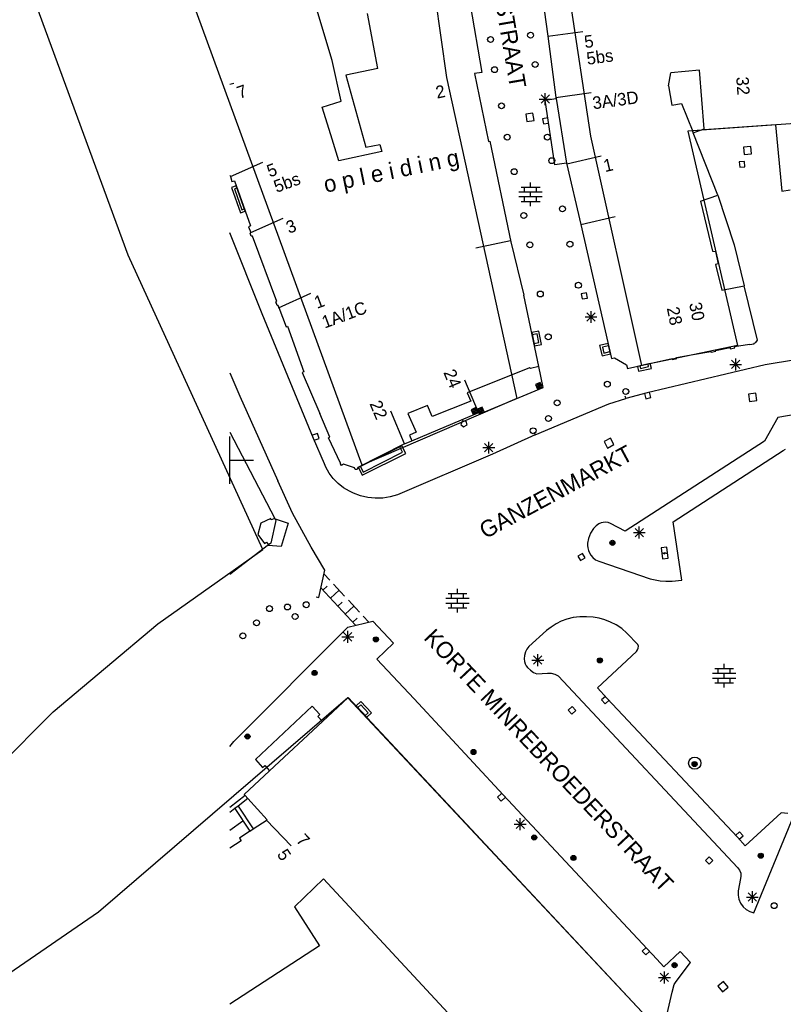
# Model space of a CAD drawing. Header units: millimetres. Extents: x 135944 to 142000, y 454200 to 456692.
# Tile 36 of 185: x 136632 to 136697, y 456004 to 456087. Entities that reach past the tile are written whole.
import ezdxf
from ezdxf.enums import TextEntityAlignment as Align

# ---------------------------------------------------------------- set-up
doc = ezdxf.new("R2010")
doc.units = ezdxf.units.MM
doc.layers.add('TotaalGBKN2013_Bistad', color=251, linetype='Continuous')
doc.layers.add('TotaalGBKN2013X$0$Contouren', color=251, linetype='Continuous')
doc.styles.add('TotaalGBKN2013X$0$GBKN binnenstad 2009$0$Standard', font='txt')

msp = doc.modelspace()

# ---------------------------------------------------------------- linework, layer by layer
at = {"layer": 'TotaalGBKN2013_Bistad'}
for p, q in [((136676.245, 456090.802), (136676.91, 456085.901)), ((136670.344, 456088.599), (136671.32, 456082.839)), ((136658.667, 456083.836), (136657.355, 456088.152)), ((136662.527, 456083.171), (136661.655, 456087.827)), ((136676.91, 456085.901), (136677.612, 456080.723)), ((136676.913, 456085.901), (136679.886, 456086.305)), ((136659.434, 456080.404), (136658.667, 456083.836)), ((136662.527, 456083.171), (136659.825, 456082.606)), ((136659.825, 456082.606), (136661.522, 456076.519)), ((136671.32, 456082.839), (136670.707, 456082.734)), ((136670.707, 456082.734), (136671.904, 456076.995)), ((136687.145, 456081.687), (136687.335, 456082.81)), ((136689.776, 456083.034), (136687.335, 456082.81)), ((136690.155, 456078.072), (136689.776, 456083.034)), ((136650, 456081.839), (136650.346, 456081.933)), ((136687.145, 456081.687), (136687.425, 456080.07)), ((136676.348, 456080.221), (136677.056, 456080.929)), ((136677.056, 456080.221), (136676.348, 456080.929)), ((136676.702, 456080.075), (136676.702, 456081.075)), ((136677.612, 456080.723), (136680.585, 456081.127)), ((136657.811, 456079.893), (136659.434, 456080.404)), ((136676.202, 456080.575), (136677.202, 456080.575)), ((136676.693, 456080.479), (136677.625, 456080.63)), ((136677.517, 456075.013), (136676.693, 456080.479)), ((136677.612, 456080.723), (136677.625, 456080.63)), ((136677.625, 456080.63), (136678.514, 456075.155)), ((136687.425, 456080.07), (136688.248, 456080.209)), ((136688.248, 456080.209), (136689.189, 456077.824)), ((136658.545, 456077.561), (136657.811, 456079.893)), ((136675.662, 456079.388), (136675.049, 456079.295)), ((136675.049, 456079.295), (136675.142, 456078.682)), ((136675.755, 456078.775), (136675.662, 456079.388)), ((136675.142, 456078.682), (136675.755, 456078.775)), ((136676.911, 456078.996), (136676.468, 456078.918)), ((136676.468, 456078.918), (136676.546, 456078.475)), ((136676.546, 456078.475), (136676.989, 456078.553)), ((136696.211, 456078.401), (136690.163, 456077.968)), ((136696.211, 456078.401), (136696.739, 456072.794)), ((136659.237, 456075.361), (136658.545, 456077.561)), ((136689.234, 456077.711), (136689.189, 456077.824)), ((136689.234, 456077.711), (136690.155, 456078.072)), ((136691.316, 456072.437), (136689.234, 456077.711)), ((136690.163, 456077.968), (136690.155, 456078.072)), ((136661.522, 456076.519), (136662.694, 456076.746)), ((136662.694, 456076.746), (136662.875, 456076.136)), ((136671.904, 456076.995), (136672.024, 456077.025)), ((136672.024, 456077.025), (136673.779, 456068.502)), ((136662.875, 456076.136), (136659.237, 456075.361)), ((136678.524, 456075.11), (136681.448, 456075.783)), ((136694.113, 456076.56), (136693.495, 456076.516)), ((136693.495, 456076.516), (136693.539, 456075.898)), ((136693.539, 456075.898), (136694.157, 456075.942)), ((136694.157, 456075.942), (136694.113, 456076.56)), ((136650.042, 456074.017), (136652.781, 456075.241)), ((136678.514, 456075.155), (136677.517, 456075.013)), ((136678.514, 456075.155), (136679.707, 456069.962)), ((136693.586, 456075.298), (136693.138, 456075.266)), ((136693.138, 456075.266), (136693.17, 456074.818)), ((136693.618, 456074.85), (136693.586, 456075.298)), ((136650, 456074.133), (136650.042, 456074.017)), ((136693.17, 456074.818), (136693.618, 456074.85)), ((136650.042, 456074.017), (136650.161, 456073.614)), ((136650.161, 456073.614), (136650.38, 456073.659)), ((136650.38, 456073.659), (136651.748, 456069.85)), ((136675.461, 456073.121), (136675.461, 456073.521)), ((136650.588, 456073.047), (136650.386, 456072.974)), ((136650.386, 456072.974), (136651.021, 456071.209)), ((136674.481, 456072.721), (136676.441, 456072.721)), ((136674.661, 456073.121), (136676.261, 456073.121)), ((136674.961, 456072.721), (136674.961, 456073.121)), ((136675.461, 456072.321), (136675.461, 456072.721)), ((136675.961, 456072.721), (136675.961, 456073.121)), ((136689.863, 456071.933), (136691.316, 456072.437)), ((136691.316, 456072.437), (136692.701, 456068.233)), ((136696.739, 456072.794), (136697.447, 456072.883)), ((136674.481, 456072.321), (136676.441, 456072.321)), ((136674.661, 456071.921), (136676.261, 456071.921)), ((136674.961, 456071.921), (136674.961, 456072.321)), ((136675.461, 456071.521), (136675.461, 456071.921)), ((136675.961, 456071.921), (136675.961, 456072.321)), ((136689.863, 456071.933), (136690.86, 456067.69)), ((136651.021, 456071.209), (136651.223, 456071.282)), ((136651.759, 456069.286), (136654.498, 456070.51)), ((136679.707, 456069.962), (136682.631, 456070.635)), ((136679.707, 456069.962), (136682.313, 456058.621)), ((136652.722, 456062.404), (136650, 456069.259)), ((136651.748, 456069.85), (136651.569, 456069.775)), ((136651.569, 456069.775), (136651.783, 456069.296)), ((136651.702, 456069.217), (136651.783, 456069.296)), ((136651.787, 456068.968), (136651.702, 456069.217)), ((136651.907, 456068.983), (136651.787, 456068.968)), ((136653.965, 456063.436), (136651.907, 456068.983)), ((136673.763, 456068.579), (136670.83, 456067.95)), ((136673.779, 456068.502), (136674.897, 456063.975)), ((136690.86, 456067.69), (136691.12, 456067.685)), ((136691.12, 456067.685), (136691.334, 456066.626)), ((136692.701, 456068.233), (136693.543, 456064.772)), ((136691.334, 456066.626), (136691.109, 456066.577)), ((136691.109, 456066.577), (136691.652, 456064.41)), ((136654.121, 456062.914), (136656.86, 456064.138)), ((136680.196, 456064.177), (136679.753, 456064.098)), ((136679.753, 456064.098), (136679.832, 456063.655)), ((136680.275, 456063.734), (136680.196, 456064.177)), ((136691.652, 456064.41), (136693.543, 456064.772)), ((136694.674, 456060.169), (136693.543, 456064.772)), ((136653.886, 456063.401), (136653.965, 456063.436)), ((136654.007, 456063.096), (136653.886, 456063.401)), ((136676.151, 456057.936), (136674.897, 456063.975)), ((136679.832, 456063.655), (136680.275, 456063.734)), ((136654.082, 456063.116), (136654.007, 456063.096)), ((136654.153, 456062.927), (136654.082, 456063.116)), ((136654.153, 456062.927), (136654.759, 456061.305)), ((136680.229, 456061.777), (136680.937, 456062.485)), ((136680.937, 456061.777), (136680.229, 456062.485)), ((136680.583, 456061.631), (136680.583, 456062.631)), ((136657.08, 456051.853), (136652.722, 456062.404)), ((136680.083, 456062.131), (136681.083, 456062.131)), ((136654.759, 456061.305), (136654.88, 456061.35)), ((136654.88, 456061.35), (136656.252, 456057.489)), ((136676.008, 456060.695), (136675.596, 456060.609)), ((136675.749, 456059.874), (136676.161, 456059.96)), ((136676.161, 456059.96), (136676.008, 456060.695)), ((136694.391, 456059.92), (136694.551, 456059.968)), ((136694.399, 456059.866), (136694.391, 456059.92)), ((136694.551, 456059.968), (136694.674, 456060.169)), ((136682.066, 456059.7), (136681.546, 456059.581)), ((136681.546, 456059.581), (136681.662, 456059.076)), ((136681.662, 456059.076), (136682.182, 456059.195)), ((136689.229, 456058.948), (136690.714, 456059.221)), ((136690.714, 456059.221), (136690.749, 456059.161)), ((136690.749, 456059.161), (136691.149, 456059.226)), ((136691.129, 456059.296), (136692.36, 456059.539)), ((136691.149, 456059.226), (136691.129, 456059.296)), ((136692.36, 456059.539), (136692.37, 456059.429)), ((136692.37, 456059.429), (136692.745, 456059.519)), ((136692.725, 456059.623), (136694.001, 456059.836)), ((136692.745, 456059.519), (136692.725, 456059.623)), ((136694.001, 456059.836), (136694.014, 456059.788)), ((136694.014, 456059.788), (136694.399, 456059.866)), ((136682.313, 456058.621), (136682.556, 456058.677)), ((136682.556, 456058.677), (136683.58, 456058.073)), ((136683.67, 456057.758), (136687.448, 456058.607)), ((136687.448, 456058.607), (136687.483, 456058.532)), ((136687.483, 456058.532), (136687.837, 456058.607)), ((136687.832, 456058.691), (136689.229, 456058.948)), ((136687.837, 456058.607), (136687.832, 456058.691)), ((136692.477, 456057.758), (136693.185, 456058.466)), ((136693.185, 456057.758), (136692.477, 456058.466)), ((136692.831, 456057.612), (136692.831, 456058.612)), ((136697.89, 456058.511), (136695.331, 456058.071)), ((136656.252, 456057.489), (136656.107, 456057.444)), ((136656.107, 456057.444), (136657.609, 456053.956)), ((136675.379, 456057.825), (136670.085, 456055.707)), ((136675.445, 456057.76), (136675.379, 456057.825)), ((136676.151, 456057.936), (136675.445, 456057.76)), ((136676.518, 456056.167), (136676.151, 456057.936)), ((136683.58, 456058.073), (136683.67, 456057.758)), ((136684.709, 456057.992), (136684.758, 456057.775)), ((136684.758, 456057.775), (136685.457, 456057.932)), ((136695.331, 456058.071), (136685.331, 456055.701)), ((136685.457, 456057.932), (136685.408, 456058.149)), ((136692.331, 456058.112), (136693.331, 456058.112)), ((136650, 456057.389), (136650.842, 456055.44)), ((136671.049, 456054.032), (136669.882, 456056.796)), ((136676.268, 456056.597), (136675.876, 456056.421)), ((136676.444, 456056.205), (136676.268, 456056.597)), ((136671.118, 456053.894), (136676.518, 456056.167)), ((136675.876, 456056.421), (136676.052, 456056.029)), ((136676.238, 456056.518), (136675.955, 456056.391)), ((136675.955, 456056.391), (136676.082, 456056.108)), ((136676.208, 456056.439), (136676.034, 456056.361)), ((136676.034, 456056.361), (136676.112, 456056.187)), ((136676.052, 456056.029), (136676.444, 456056.205)), ((136676.082, 456056.108), (136676.365, 456056.235)), ((136676.112, 456056.187), (136676.286, 456056.265)), ((136676.178, 456056.359), (136676.114, 456056.331)), ((136676.114, 456056.331), (136676.142, 456056.267)), ((136676.142, 456056.267), (136676.206, 456056.295)), ((136676.206, 456056.295), (136676.178, 456056.359)), ((136676.286, 456056.265), (136676.208, 456056.439)), ((136676.365, 456056.235), (136676.238, 456056.518)), ((136685.656, 456055.319), (136685.546, 456055.755)), ((136650.842, 456055.44), (136654.071, 456048.261)), ((136670.389, 456055.009), (136667.119, 456053.706)), ((136670.085, 456055.707), (136670.389, 456055.009)), ((136682.101, 456054.781), (136683.521, 456055.221)), ((136683.447, 456055.46), (136683.521, 456055.221)), ((136685.331, 456055.701), (136683.521, 456055.221)), ((136685.11, 456055.646), (136685.219, 456055.209)), ((136685.219, 456055.209), (136685.656, 456055.319)), ((136694.543, 456055.678), (136693.928, 456055.599)), ((136693.928, 456055.599), (136694.007, 456054.984)), ((136694.007, 456054.984), (136694.622, 456055.063)), ((136694.622, 456055.063), (136694.543, 456055.678)), ((136664.791, 456051.387), (136663.624, 456054.151)), ((136666.73, 456054.639), (136665.062, 456053.951)), ((136667.119, 456053.706), (136666.73, 456054.639)), ((136670.829, 456054.457), (136670.437, 456054.281)), ((136670.437, 456054.281), (136670.613, 456053.889)), ((136670.799, 456054.378), (136670.516, 456054.251)), ((136670.516, 456054.251), (136670.643, 456053.968)), ((136670.769, 456054.299), (136670.595, 456054.221)), ((136670.595, 456054.221), (136670.673, 456054.047)), ((136670.643, 456053.968), (136670.926, 456054.095)), ((136670.673, 456054.047), (136670.847, 456054.125)), ((136670.739, 456054.219), (136670.675, 456054.191)), ((136670.675, 456054.191), (136670.703, 456054.127)), ((136670.703, 456054.127), (136670.767, 456054.155)), ((136670.767, 456054.155), (136670.739, 456054.219)), ((136670.847, 456054.125), (136670.769, 456054.299)), ((136670.926, 456054.095), (136670.799, 456054.378)), ((136671.005, 456054.065), (136670.829, 456054.457)), ((136671.349, 456054.502), (136670.957, 456054.326)), ((136670.957, 456054.326), (136671.133, 456053.934)), ((136671.319, 456054.423), (136671.036, 456054.296)), ((136671.036, 456054.296), (136671.163, 456054.013)), ((136671.289, 456054.344), (136671.115, 456054.266)), ((136671.115, 456054.266), (136671.193, 456054.092)), ((136671.133, 456053.934), (136671.525, 456054.11)), ((136671.163, 456054.013), (136671.446, 456054.14)), ((136671.193, 456054.092), (136671.367, 456054.17)), ((136671.259, 456054.264), (136671.195, 456054.236)), ((136671.195, 456054.236), (136671.223, 456054.172)), ((136671.223, 456054.172), (136671.287, 456054.2)), ((136671.287, 456054.2), (136671.259, 456054.264)), ((136671.367, 456054.17), (136671.289, 456054.344)), ((136671.446, 456054.14), (136671.319, 456054.423)), ((136671.525, 456054.11), (136671.349, 456054.502)), ((136675.841, 456052.141), (136682.101, 456054.781)), ((136658.468, 456051.963), (136657.609, 456053.956)), ((136665.062, 456053.951), (136665.76, 456052.374)), ((136665.415, 456051.656), (136671.078, 456054.044)), ((136669.684, 456053.326), (136669.561, 456053.042)), ((136670.017, 456053.295), (136669.684, 456053.326)), ((136670.081, 456053.01), (136670.017, 456053.295)), ((136670.613, 456053.889), (136671.005, 456054.065)), ((136671.078, 456054.044), (136671.118, 456053.894)), ((136696.411, 456053.611), (136695.261, 456051.611)), ((136698.677, 456054.008), (136696.411, 456053.611)), ((136669.561, 456053.042), (136669.794, 456052.838)), ((136669.794, 456052.838), (136670.081, 456053.01)), ((136650, 456052.386), (136653.793, 456045.069)), ((136650, 456050), (136650, 456052)), ((136657.407, 456052.267), (136656.984, 456052.113)), ((136658.018, 456049.687), (136657.08, 456051.853)), ((136657.138, 456051.69), (136657.561, 456051.844)), ((136657.561, 456051.844), (136657.407, 456052.267)), ((136658.358, 456051.908), (136658.468, 456051.963)), ((136659.371, 456049.75), (136658.358, 456051.908)), ((136664.791, 456051.387), (136665.415, 456051.656)), ((136665.76, 456052.374), (136665.211, 456052.134)), ((136665.211, 456052.134), (136665.415, 456051.656)), ((136675.841, 456052.141), (136672.251, 456050.531)), ((136675.744, 456052.372), (136675.841, 456052.142)), ((136682.227, 456051.874), (136681.683, 456051.578)), ((136681.683, 456051.578), (136681.979, 456051.034)), ((136682.523, 456051.33), (136682.227, 456051.874)), ((136695.261, 456051.611), (136683.461, 456044.001)), ((136664.791, 456051.387), (136660.828, 456049.386)), ((136664.624, 456050.673), (136664.385, 456051.147)), ((136671.421, 456051.072), (136672.421, 456051.072)), ((136671.567, 456050.718), (136672.275, 456051.426)), ((136672.275, 456050.718), (136671.567, 456051.426)), ((136671.921, 456050.572), (136671.921, 456051.572)), ((136681.979, 456051.034), (136682.523, 456051.33)), ((136687.548, 456044.781), (136696.851, 456050.841)), ((136696.851, 456050.841), (136697.037, 456050.93)), ((136650, 456050), (136652, 456050)), ((136650, 456048), (136650, 456050)), ((136661.297, 456049.003), (136664.624, 456050.673)), ((136672.251, 456050.531), (136664.187, 456047.079)), ((136658.126, 456049.428), (136658.018, 456049.687)), ((136658.403, 456048.915), (136658.126, 456049.428)), ((136659.351, 456049.685), (136659.371, 456049.75)), ((136659.441, 456049.571), (136659.351, 456049.685)), ((136659.625, 456049.66), (136659.441, 456049.571)), ((136660.544, 456049.366), (136659.625, 456049.66)), ((136660.614, 456049.226), (136660.544, 456049.366)), ((136660.779, 456049.224), (136660.614, 456049.226)), ((136660.828, 456049.386), (136660.779, 456049.224)), ((136661.058, 456049.477), (136661.297, 456049.003)), ((136655.291, 456045.521), (136654.071, 456048.261)), ((136658.748, 456048.444), (136658.403, 456048.915)), ((136659.154, 456048.025), (136658.748, 456048.444)), ((136659.614, 456047.665), (136659.154, 456048.025)), ((136660.118, 456047.372), (136659.614, 456047.665)), ((136660.462, 456047.206), (136660.118, 456047.372)), ((136661.06, 456046.989), (136660.462, 456047.206)), ((136661.68, 456046.848), (136661.06, 456046.989)), ((136662.312, 456046.787), (136661.68, 456046.848)), ((136662.948, 456046.805), (136662.312, 456046.787)), ((136663.576, 456046.903), (136662.948, 456046.805)), ((136664.187, 456047.079), (136663.576, 456046.903)), ((136653.453, 456045.082), (136652.61, 456044.674)), ((136653.503, 456044.948), (136653.453, 456045.082)), ((136653.875, 456044.911), (136653.458, 456042.973)), ((136653.793, 456045.069), (136653.503, 456044.948)), ((136653.76, 456045.06), (136654.92, 456044.68)), ((136653.793, 456045.069), (136653.875, 456044.911)), ((136656.871, 456042.651), (136655.291, 456045.521)), ((136652.61, 456044.674), (136652.365, 456043.713)), ((136654.92, 456044.68), (136654.33, 456042.7)), ((136680.801, 456044.221), (136680.547, 456043.826)), ((136681.006, 456044.448), (136680.801, 456044.221)), ((136681.251, 456044.631), (136681.006, 456044.448)), ((136681.426, 456044.703), (136681.251, 456044.631)), ((136681.611, 456044.741), (136681.426, 456044.703)), ((136681.786, 456044.755), (136681.611, 456044.741)), ((136682.034, 456044.725), (136681.786, 456044.755)), ((136682.241, 456044.641), (136682.034, 456044.725)), ((136683.461, 456044.001), (136682.241, 456044.641)), ((136684.317, 456043.528), (136685.025, 456044.236)), ((136685.025, 456043.528), (136684.317, 456044.236)), ((136684.671, 456043.382), (136684.671, 456044.382)), ((136688.281, 456039.861), (136687.548, 456044.781)), ((136652.365, 456043.713), (136652.926, 456042.954)), ((136680.371, 456043.391), (136680.293, 456042.99)), ((136680.447, 456043.613), (136680.371, 456043.391)), ((136680.547, 456043.826), (136680.447, 456043.613)), ((136684.171, 456043.882), (136685.171, 456043.882)), ((136653.275, 456042.836), (136650, 456040.32)), ((136652.926, 456042.954), (136653.1, 456043.07)), ((136653.1, 456043.07), (136653.275, 456042.836)), ((136654.33, 456042.7), (136653.25, 456042.79)), ((136653.458, 456042.973), (136653.275, 456042.836)), ((136658.031, 456040.691), (136656.871, 456042.651)), ((136680.293, 456042.99), (136680.287, 456042.785)), ((136680.287, 456042.785), (136680.311, 456042.581)), ((136680.311, 456042.581), (136680.368, 456042.366)), ((136687.011, 456042.641), (136686.515, 456042.583)), ((136686.515, 456042.583), (136686.625, 456041.643)), ((136687.121, 456041.701), (136687.011, 456042.641)), ((136679.862, 456042.12), (136679.474, 456041.892)), ((136679.474, 456041.892), (136679.702, 456041.504)), ((136679.702, 456041.504), (136680.09, 456041.732)), ((136680.09, 456041.732), (136679.862, 456042.12)), ((136680.368, 456042.366), (136680.453, 456042.16)), ((136680.453, 456042.16), (136680.564, 456041.967)), ((136680.564, 456041.967), (136680.732, 456041.758)), ((136680.732, 456041.758), (136680.963, 456041.574)), ((136686.598, 456042.176), (136686.825, 456042.083)), ((136686.625, 456041.643), (136687.121, 456041.701)), ((136686.825, 456042.083), (136686.811, 456042.201)), ((136686.811, 456042.201), (136687.038, 456042.108)), ((136680.963, 456041.574), (136681.231, 456041.451)), ((136681.231, 456041.451), (136685.582, 456039.975)), ((136657.541, 456038.391), (136658.031, 456040.691)), ((136657.966, 456040.385), (136658.454, 456039.86)), ((136685.582, 456039.975), (136685.884, 456039.894)), ((136657.711, 456039.189), (136660.643, 456036.033)), ((136657.879, 456039.009), (136658.245, 456039.35)), ((136658.77, 456039.52), (136659.717, 456038.5)), ((136669.272, 456038.713), (136669.272, 456039.113)), ((136685.884, 456039.894), (136686.432, 456039.797)), ((136686.432, 456039.797), (136686.918, 456039.772)), ((136686.918, 456039.772), (136687.442, 456039.779)), ((136687.442, 456039.779), (136688.281, 456039.861)), ((136657.295, 456038.438), (136657.541, 456038.392)), ((136658.511, 456038.329), (136659.243, 456039.01)), ((136668.292, 456038.313), (136670.252, 456038.313)), ((136668.472, 456038.713), (136670.072, 456038.713)), ((136668.772, 456038.313), (136668.772, 456038.713)), ((136669.272, 456037.913), (136669.272, 456038.313)), ((136669.772, 456038.313), (136669.772, 456038.713)), ((136659.142, 456037.649), (136659.509, 456037.99)), ((136659.774, 456036.969), (136660.507, 456037.65)), ((136660.033, 456038.16), (136660.98, 456037.14)), ((136668.292, 456037.913), (136670.252, 456037.913)), ((136668.472, 456037.513), (136670.072, 456037.513)), ((136668.772, 456037.513), (136668.772, 456037.913)), ((136669.272, 456037.113), (136669.272, 456037.513)), ((136669.772, 456037.513), (136669.772, 456037.913)), ((136660.406, 456036.289), (136660.772, 456036.63)), ((136661.296, 456036.8), (136661.765, 456036.295)), ((136679.069, 456036.681), (136678.521, 456036.551)), ((136679.628, 456036.747), (136679.069, 456036.681)), ((136680.19, 456036.754), (136679.628, 456036.747)), ((136680.751, 456036.711), (136680.19, 456036.754)), ((136681.26, 456036.624), (136680.751, 456036.711)), ((136681.758, 456036.489), (136681.26, 456036.624)), ((136650.331, 456026.181), (136659.991, 456035.881)), ((136659.991, 456035.881), (136662.091, 456036.371)), ((136662.091, 456036.371), (136663.841, 456034.521)), ((136677.201, 456035.882), (136676.801, 456035.591)), ((136677.617, 456036.15), (136677.201, 456035.882)), ((136678.056, 456036.379), (136677.617, 456036.15)), ((136678.521, 456036.551), (136678.056, 456036.379)), ((136682.241, 456036.305), (136681.758, 456036.489)), ((136682.701, 456036.071), (136682.241, 456036.305)), ((136683.18, 456035.75), (136682.701, 456036.071)), ((136683.611, 456035.367), (136683.18, 456035.75)), ((136659.481, 456035.052), (136660.481, 456035.052)), ((136659.627, 456034.698), (136660.335, 456035.406)), ((136660.335, 456034.698), (136659.627, 456035.406)), ((136659.981, 456034.552), (136659.981, 456035.552)), ((136676.801, 456035.591), (136675.311, 456034.221)), ((136684.551, 456034.392), (136683.611, 456035.367)), ((136663.841, 456034.521), (136662.441, 456033.161)), ((136675.311, 456034.221), (136675.154, 456034.01)), ((136684.525, 456033.939), (136684.581, 456034.091)), ((136684.596, 456034.272), (136684.551, 456034.392)), ((136684.581, 456034.091), (136684.596, 456034.272)), ((136674.946, 456033.477), (136674.911, 456033.201)), ((136675.043, 456033.771), (136674.946, 456033.477)), ((136675.154, 456034.01), (136675.043, 456033.771)), ((136675.717, 456032.728), (136676.425, 456033.436)), ((136676.425, 456032.728), (136675.717, 456033.436)), ((136676.071, 456032.582), (136676.071, 456033.582)), ((136681.141, 456030.741), (136684.441, 456033.801)), ((136684.441, 456033.801), (136684.525, 456033.939)), ((136662.441, 456033.161), (136665.608, 456029.81)), ((136674.911, 456033.201), (136674.936, 456032.975)), ((136674.936, 456032.975), (136675.011, 456032.761)), ((136675.011, 456032.761), (136675.1, 456032.608)), ((136675.1, 456032.608), (136675.208, 456032.468)), ((136675.208, 456032.468), (136675.461, 456032.221)), ((136675.571, 456033.082), (136676.571, 456033.082)), ((136691.855, 456032.363), (136691.855, 456032.763)), ((136675.461, 456032.221), (136675.708, 456032.04)), ((136675.708, 456032.04), (136675.844, 456031.968)), ((136675.844, 456031.968), (136675.991, 456031.921)), ((136675.991, 456031.921), (136676.901, 456031.971)), ((136676.901, 456031.971), (136677.215, 456031.974)), ((136677.215, 456031.974), (136677.52, 456031.898)), ((136677.52, 456031.898), (136677.796, 456031.747)), ((136677.796, 456031.747), (136677.831, 456031.721)), ((136677.831, 456031.721), (136692.99, 456015.53)), ((136690.875, 456031.963), (136692.835, 456031.963)), ((136691.055, 456032.363), (136692.655, 456032.363)), ((136691.355, 456031.963), (136691.355, 456032.363)), ((136691.855, 456031.563), (136691.855, 456031.963)), ((136692.355, 456031.963), (136692.355, 456032.363)), ((136681.961, 456029.841), (136681.141, 456030.741)), ((136690.875, 456031.563), (136692.835, 456031.563)), ((136691.055, 456031.163), (136692.655, 456031.163)), ((136691.355, 456031.163), (136691.355, 456031.563)), ((136691.855, 456030.763), (136691.855, 456031.163)), ((136692.355, 456031.163), (136692.355, 456031.563)), ((136660.017, 456029.928), (136657.827, 456027.891)), ((136685.305, 456002.86), (136660.017, 456029.928)), ((136681.805, 456030.01), (136681.474, 456029.705)), ((136656.959, 456029.188), (136652.162, 456024.668)), ((136657.625, 456028.476), (136656.959, 456029.188)), ((136661.082, 456029.3), (136660.828, 456029.062)), ((136661.712, 456028.627), (136661.082, 456029.3)), ((136673.137, 456021.663), (136665.608, 456029.81)), ((136678.981, 456029.147), (136678.652, 456028.84)), ((136679.288, 456028.818), (136678.981, 456029.147)), ((136681.474, 456029.705), (136681.78, 456029.374)), ((136681.78, 456029.374), (136682.11, 456029.679)), ((136692.98, 456018.08), (136681.961, 456029.841)), ((136657.44, 456028.32), (136657.625, 456028.476)), ((136657.827, 456027.891), (136657.44, 456028.32)), ((136661.458, 456028.389), (136661.712, 456028.627)), ((136678.652, 456028.84), (136678.959, 456028.511)), ((136678.959, 456028.511), (136679.288, 456028.818)), ((136653.353, 456023.715), (136657.827, 456027.891)), ((136650, 456025.775), (136650.331, 456026.181)), ((136652.162, 456024.668), (136652.767, 456023.989)), ((136652.767, 456023.989), (136652.971, 456024.149)), ((136652.971, 456024.149), (136653.353, 456023.715)), ((136653.353, 456023.715), (136651.207, 456021.714)), ((136651.298, 456021.613), (136650, 456020.603)), ((136651.207, 456021.714), (136651.298, 456021.613)), ((136651.519, 456021.369), (136651.298, 456021.613)), ((136672.994, 456021.776), (136672.666, 456021.468)), ((136686.141, 456007.761), (136673.137, 456021.663)), ((136651.519, 456021.369), (136650.693, 456020.723)), ((136653.149, 456019.568), (136651.519, 456021.369)), ((136672.666, 456021.468), (136672.974, 456021.14)), ((136672.974, 456021.14), (136673.302, 456021.448)), ((136650.417, 456020.508), (136650, 456020.183)), ((136650.693, 456020.723), (136650.417, 456020.508)), ((136650.417, 456020.508), (136651.684, 456018.597)), ((136650.693, 456020.723), (136651.975, 456018.79)), ((136696.68, 456020.14), (136693.64, 456017.35)), ((136694.38, 456011.69), (136697.76, 456019.93)), ((136697.24, 456020.09), (136696.68, 456020.14)), ((136650, 456018.685), (136651.085, 456019.48)), ((136651.975, 456018.79), (136653.149, 456019.568)), ((136653.099, 456019.535), (136655.175, 456017.369)), ((136674.083, 456019.192), (136675.083, 456019.192)), ((136674.229, 456018.838), (136674.937, 456019.546)), ((136674.937, 456018.838), (136674.229, 456019.546)), ((136674.583, 456018.692), (136674.583, 456019.692)), ((136651.684, 456018.597), (136650.808, 456018.016)), ((136651.684, 456018.597), (136651.975, 456018.79)), ((136693.162, 456018.548), (136692.829, 456018.246)), ((136693.464, 456018.214), (136693.162, 456018.548)), ((136650.953, 456017.781), (136650, 456017.151)), ((136650.808, 456018.016), (136650.953, 456017.781)), ((136693.64, 456017.35), (136692.98, 456018.08)), ((136693.13, 456017.912), (136693.464, 456018.214)), ((136690.579, 456016.436), (136690.261, 456016.118)), ((136690.261, 456016.118), (136690.579, 456015.8)), ((136690.897, 456016.118), (136690.579, 456016.436)), ((136690.579, 456015.8), (136690.897, 456016.118)), ((136692.99, 456015.53), (136693.157, 456015.31)), ((136693.157, 456015.31), (136693.255, 456015.052)), ((136693.255, 456015.052), (136693.275, 456014.776)), ((136657.932, 456014.566), (136655.473, 456012.186)), ((136672.031, 455999.398), (136657.932, 456014.566)), ((136693.24, 456014.58), (136693.04, 456013.55)), ((136693.275, 456014.776), (136693.24, 456014.58)), ((136693.04, 456013.55), (136693.028, 456013.188)), ((136693.887, 456012.668), (136694.595, 456013.376)), ((136694.595, 456012.668), (136693.887, 456013.376)), ((136694.241, 456012.522), (136694.241, 456013.522)), ((136693.028, 456013.188), (136693.095, 456012.831)), ((136693.095, 456012.831), (136693.238, 456012.498)), ((136693.238, 456012.498), (136693.451, 456012.204)), ((136693.741, 456013.022), (136694.741, 456013.022)), ((136655.473, 456012.186), (136657.586, 456008.893)), ((136693.451, 456012.204), (136693.723, 456011.964)), ((136693.723, 456011.964), (136694.041, 456011.79)), ((136694.041, 456011.79), (136694.38, 456011.69)), ((136657.586, 456008.893), (136650, 456003.965)), ((136685.239, 456008.754), (136684.91, 456008.447)), ((136684.91, 456008.447), (136685.217, 456008.118)), ((136685.217, 456008.118), (136685.546, 456008.425)), ((136688.131, 456008.411), (136686.751, 456007.101)), ((136689.001, 456007.481), (136688.131, 456008.411)), ((136686.751, 456007.101), (136686.141, 456007.761)), ((136687.781, 456005.861), (136689.001, 456007.481)), ((136686.447, 456005.858), (136687.155, 456006.566)), ((136687.155, 456005.858), (136686.447, 456006.566)), ((136686.801, 456005.712), (136686.801, 456006.712)), ((136686.301, 456006.212), (136687.301, 456006.212)), ((136687.622, 456005.631), (136687.781, 456005.861)), ((136691.813, 456005.863), (136691.332, 456005.472)), ((136692.204, 456005.382), (136691.813, 456005.863)), ((136685.854, 455998.055), (136687.44, 456004.956)), ((136687.44, 456004.956), (136687.622, 456005.631)), ((136691.332, 456005.472), (136691.723, 456004.991)), ((136691.723, 456004.991), (136692.204, 456005.382))]:
    msp.add_line(p, q, dxfattribs=at)
for centre, radius in [((136672.077, 456085.624), 0.25), ((136675.459, 456085.986), 0.25), ((136672.411, 456083.073), 0.25), ((136675.85, 456083.513), 0.25), ((136672.998, 456080.009), 0.25), ((136673.482, 456077.355), 0.25), ((136676.881, 456077.359), 0.25), ((136677.255, 456075.367), 0.25), ((136674.075, 456074.436), 0.25), ((136674.883, 456070.718), 0.25), ((136678.157, 456071.285), 0.25), ((136675.408, 456068.238), 0.25), ((136678.796, 456068.291), 0.25), ((136679.51, 456064.818), 0.25), ((136676.29, 456064.081), 0.25), ((136676.961, 456060.449), 0.25), ((136681.961, 456056.441), 0.25), ((136683.522, 456055.822), 0.25), ((136677.712, 456054.861), 0.25), ((136676.972, 456053.541), 0.25), ((136675.682, 456052.501), 0.25), ((136682.391, 456043.012), 0.215), ((136682.391, 456043.012), 0.155), ((136682.391, 456043.012), 0.095), ((136682.391, 456043.012), 0.035), ((136653.351, 456037.441), 0.25), ((136654.871, 456037.581), 0.25), ((136656.461, 456037.771), 0.25), ((136655.521, 456036.771), 0.25), ((136652.261, 456036.241), 0.25), ((136651.101, 456035.131), 0.25), ((136662.361, 456034.832), 0.215), ((136662.361, 456034.832), 0.155), ((136662.361, 456034.832), 0.095), ((136662.361, 456034.832), 0.035), ((136681.331, 456033.062), 0.215), ((136681.331, 456033.062), 0.155), ((136681.331, 456033.062), 0.095), ((136681.331, 456033.062), 0.035), ((136657.171, 456031.992), 0.215), ((136657.171, 456031.992), 0.155), ((136657.171, 456031.992), 0.095), ((136657.171, 456031.992), 0.035), ((136651.491, 456026.612), 0.215), ((136651.491, 456026.612), 0.155), ((136651.491, 456026.612), 0.095), ((136651.491, 456026.612), 0.035), ((136670.631, 456025.302), 0.215), ((136670.631, 456025.302), 0.155), ((136670.631, 456025.302), 0.095), ((136670.631, 456025.302), 0.035), ((136689.361, 456024.358), 0.519), ((136689.351, 456024.282), 0.215), ((136689.351, 456024.282), 0.155), ((136689.351, 456024.282), 0.095), ((136689.351, 456024.282), 0.035), ((136675.776, 456018.065), 0.215), ((136675.776, 456018.065), 0.155), ((136675.776, 456018.065), 0.095), ((136675.776, 456018.065), 0.035), ((136694.957, 456016.515), 0.215), ((136694.957, 456016.515), 0.155), ((136694.957, 456016.515), 0.095), ((136679.091, 456016.332), 0.215), ((136679.091, 456016.332), 0.155), ((136679.091, 456016.332), 0.095), ((136679.091, 456016.332), 0.035), ((136694.957, 456016.515), 0.035), ((136696.09, 456012.29), 0.25), ((136687.661, 456007.252), 0.215), ((136687.661, 456007.252), 0.155), ((136687.661, 456007.252), 0.095), ((136687.661, 456007.252), 0.035)]:
    msp.add_circle(centre, radius, dxfattribs=at)
for points in [[(136651.29, 456071.093), (136650.519, 456073.234), (136650.128, 456073.093), (136650.9, 456070.952)], [(136675.555, 456060.804), (136675.789, 456059.677), (136676.396, 456059.803), (136676.162, 456060.93)], [(136682.226, 456059), (136682.02, 456059.894), (136681.305, 456059.729), (136681.511, 456058.835)], [(136685.603, 456058.192), (136684.513, 456057.947), (136684.606, 456057.534), (136685.696, 456057.779)], [(136664.563, 456051.236), (136660.878, 456049.386), (136661.206, 456048.733), (136664.891, 456050.584)], [(136660.691, 456029.208), (136661.593, 456028.242), (136661.993, 456028.616), (136661.09, 456029.581)]]:
    msp.add_3dface(points, dxfattribs=at)
at = {"layer": 'TotaalGBKN2013X$0$Contouren'}
for p, q in [((136661.198, 456049.595), (136637.36, 456114.764)), ((136680.576, 456077.43), (136674.93, 456114.807)), ((136641.382, 456067.351), (136626.488, 456107.901)), ((136665.469, 456102.913), (136668.331, 456082.403)), ((136668.331, 456082.403), (136674.289, 456055.226)), ((136698.672, 456078.577), (136688.779, 456077.868)), ((136684.884, 456058.028), (136680.576, 456077.43)), ((136688.779, 456077.868), (136692.986, 456059.709)), ((136652.793, 456042.442), (136641.382, 456067.351)), ((136692.986, 456059.709), (136684.884, 456058.028)), ((136674.289, 456055.226), (136661.198, 456049.595)), ((136643.89, 456036.154), (136652.793, 456042.442)), ((136635.031, 456028.698), (136643.89, 456036.154)), ((136659.983, 456029.897), (136638.877, 456011.734)), ((136685.305, 456002.86), (136659.983, 456029.897)), ((136626.856, 456020.498), (136635.031, 456028.698)), ((136638.877, 456011.734), (136631.267, 456006.53))]:
    msp.add_line(p, q, dxfattribs=at)

# ---------------------------------------------------------------- texts
at = {"layer": 'TotaalGBKN2013_Bistad', "style": 'TotaalGBKN2013X$0$GBKN binnenstad 2009$0$Standard'}
for s, rotation, p in [('TELINGSTRAAT', 279.77472, (136672.525, 456088.391)), ('GANZENMARKT', 28.31083, (136677.936, 456046.715)), ('KORTE MINREBROEDERSTRAAT', 313.28264, (136676.498, 456024.111))]:
    msp.add_text(s, height=1.4, rotation=rotation, dxfattribs=at).set_placement(p, align=Align.CENTER)
for s, rotation, p in [('5', 7.7256, (136680.008, 456085.411)), ('5bs', 7.7256, (136680.202, 456083.996)), ('7', 19.1938, (136650.646, 456081.082)), ('3A/3D', 7.7256, (136680.708, 456080.234)), ('5', 20.3341, (136653.183, 456074.431)), ('1', 12.9519, (136681.651, 456074.904)), ('5bs', 20.3341, (136653.767, 456073.126)), ('3', 20.3341, (136654.813, 456069.665)), ('1', 20.3341, (136657.196, 456063.31)), ('1A/1C', 20.3341, (136657.841, 456061.64)), ('7', 312.9965, (136655.931, 456018.135)), ('5', 304.0638, (136654.38, 456016.927))]:
    msp.add_text(s, height=1.054, rotation=rotation, dxfattribs=at).set_placement(p, align=Align.MIDDLE_LEFT)
for s, rotation, p in [('32', 274.091, (136693.509, 456080.913)), ('2', 11.7741, (136668.203, 456081.288)), ('30', 281.471, (136689.71, 456061.833)), ('28', 281.484, (136687.818, 456061.45)), ('24', 292.9123, (136669.156, 456056.197)), ('22', 292.9123, (136662.898, 456053.552))]:
    msp.add_text(s, height=1.054, rotation=rotation, dxfattribs=at).set_placement(p, align=Align.MIDDLE_RIGHT)
msp.add_text('o p l e i d i n g', height=1.4, rotation=11.64446, dxfattribs=at).set_placement((136663.703, 456074.339), align=Align.MIDDLE)

doc.saveas('drawing.dxf')
